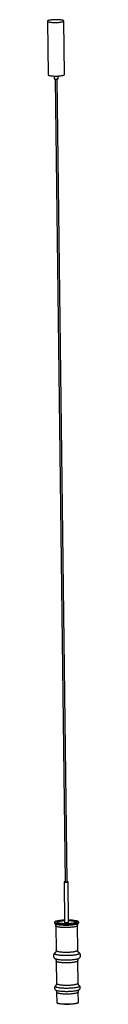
# Model space of a CAD drawing. Header units: millimetres. Extents: x 21 to 143, y 100 to 3722.
import ezdxf

# ---------------------------------------------------------------- set-up
doc = ezdxf.new("R2010")
doc.units = ezdxf.units.MM

msp = doc.modelspace()

# ---------------------------------------------------------------- linework, layer by layer
at = {"color": 7, "linetype": 'Continuous', "lineweight": 25}
for p, q in [((21.3, 3716.4), (23.7, 3519.4)), ((83.7, 3520.2), (81.3, 3717.2)), ((46.3, 3514.7), (46.4, 3504.9)), ((61.4, 3505.1), (61.3, 3514.9)), ((50.4, 3503.8), (86.5, 549.9)), ((93.5, 550), (57.4, 3503.9)), ((82.5, 549.8), (84.3, 402.1)), ((99.3, 402.3), (97.5, 550)), ((47.1, 400), (47.1, 400)), ((136.7, 401.1), (136.6, 401.1)), ((48.7, 397.2), (48.7, 397.2)), ((52, 388.7), (53.1, 298.3)), ((133.1, 299.2), (132, 389.6)), ((135.1, 398.2), (135.1, 398.3)), ((48.5, 288.2), (48.5, 288.3)), ((48.7, 268.8), (48.8, 268.8)), ((53.6, 258.9), (54.6, 176.9)), ((134.6, 177.9), (133.6, 259.8)), ((137.9, 289.4), (138, 289.3)), ((138.2, 269.9), (138.2, 269.9)), ((50.7, 153.3), (50.8, 153.2)), ((139, 154.3), (139, 154.4)), ((55, 143.8), (55.4, 107.2)), ((135.4, 108.1), (135, 144.8)), ((55.4, 107.2), (55.5, 107.1)), ((135.4, 108.1), (135.4, 108.1))]:
    msp.add_line(p, q, dxfattribs=at)
at = {"color": 7, "linetype": 'Continuous', "lineweight": 25, "flags": 128}
for points in [[(43.8, 3711.7), (47, 3711.7), (50.2, 3711.6), (53.5, 3711.7), (56.7, 3711.8), (59.8, 3712), (62.9, 3712.2), (65.8, 3712.5), (68.6, 3712.8), (71.1, 3713.2), (73.4, 3713.6), (75.5, 3714.1), (77.3, 3714.5), (78.8, 3715.1), (79.9, 3715.6), (80.7, 3716.1), (81.2, 3716.7), (81.3, 3717.3), (81.1, 3717.8), (80.5, 3718.4), (79.6, 3718.9), (78.3, 3719.4), (76.7, 3719.9), (74.9, 3720.3), (72.7, 3720.7), (70.3, 3721), (67.7, 3721.3), (64.9, 3721.6), (61.9, 3721.8), (58.8, 3721.9), (55.6, 3722), (52.4, 3722), (49.2, 3721.9), (45.9, 3721.8), (42.8, 3721.7), (39.7, 3721.4), (36.8, 3721.2), (34, 3720.8), (31.5, 3720.5), (29.2, 3720), (27.1, 3719.6), (25.3, 3719.1), (23.9, 3718.6), (22.7, 3718), (21.9, 3717.5), (21.4, 3716.9), (21.3, 3716.4), (21.6, 3715.8), (22.1, 3715.3), (23.1, 3714.7), (24.3, 3714.2), (25.9, 3713.8), (27.8, 3713.3), (29.9, 3712.9), (32.3, 3712.6), (34.9, 3712.3), (37.7, 3712.1), (40.7, 3711.9), (43.8, 3711.7)], [(23.7, 3519.4), (23.7, 3519.4), (24, 3518.8), (24.5, 3518.3), (25.5, 3517.7), (26.7, 3517.2), (28.3, 3516.8), (30.2, 3516.3), (32.3, 3515.9), (34.7, 3515.6), (37.3, 3515.3), (40.1, 3515), (43.1, 3514.9), (46.2, 3514.7)], [(46.2, 3514.7), (49.4, 3514.7), (52.6, 3514.6), (55.9, 3514.7), (59.1, 3514.8), (62.3, 3515), (65.3, 3515.2), (68.2, 3515.5), (71, 3515.8), (73.5, 3516.2), (75.9, 3516.6), (77.9, 3517), (79.7, 3517.5), (81.2, 3518), (82.3, 3518.6), (83.1, 3519.1), (83.6, 3519.7), (83.7, 3520.2)], [(46.4, 3504.9), (46.4, 3504.9), (46.6, 3504.6), (47.2, 3504.4), (48, 3504.2), (49.1, 3504), (50.5, 3503.8), (52, 3503.8)], [(52, 3503.8), (53.6, 3503.7), (55.2, 3503.8), (56.8, 3503.9), (58.2, 3504), (59.4, 3504.2), (60.4, 3504.5), (61.1, 3504.7), (61.4, 3505), (61.4, 3505.1)], [(86.5, 551), (86.4, 551), (85.1, 550.8), (84, 550.6), (83.2, 550.4), (82.7, 550.1), (82.5, 549.8), (82.7, 549.5), (83.3, 549.3), (84.1, 549.1), (85.3, 548.9), (86.6, 548.7), (88.2, 548.7)], [(88.2, 548.7), (89.8, 548.6), (91.4, 548.7), (92.9, 548.8), (94.4, 548.9), (95.6, 549.1), (96.5, 549.4), (97.2, 549.6), (97.5, 549.9), (97.5, 550.2), (97.1, 550.5), (96.4, 550.7), (95.4, 550.9), (94.1, 551.1), (93.5, 551.1)], [(89.2, 549.3), (90.3, 549.3), (91.4, 549.4), (92.4, 549.5), (93.1, 549.7), (93.5, 549.9), (93.5, 550)], [(50.4, 399.2), (51.8, 398.6), (53.5, 398), (55.6, 397.5), (58, 397), (60.6, 396.5), (63.5, 396.1), (66.6, 395.7), (69.9, 395.4), (73.4, 395.1), (77.1, 394.9), (80.8, 394.7)], [(84.3, 409.5), (83.3, 409.5), (79.5, 409.3), (75.8, 409), (72.2, 408.7), (68.7, 408.3), (65.5, 407.9), (62.5, 407.4), (59.7, 406.9), (57.1, 406.4), (54.9, 405.8), (53.3, 405.3)], [(99.3, 408.1), (100.6, 408.1), (104, 408), (107.3, 407.8), (110.4, 407.5), (113.3, 407.2), (116, 406.8), (118.4, 406.4), (120.6, 406), (122.4, 405.5), (124, 404.9), (125.2, 404.4), (126.1, 403.8), (126.7, 403.2), (126.8, 402.6), (126.7, 402), (126.1, 401.4), (125.2, 400.8), (124, 400.2), (122.4, 399.6), (120.6, 399.1), (118.4, 398.6), (116, 398.1), (113.3, 397.7), (110.4, 397.3), (107.3, 397), (104, 396.7), (100.6, 396.5), (97.1, 396.3), (93.6, 396.2), (90.1, 396.1), (86.5, 396.2), (83.1, 396.2), (79.7, 396.4), (76.4, 396.6), (73.3, 396.9), (70.4, 397.2), (67.7, 397.5), (65.3, 397.9), (63.1, 398.4), (61.2, 398.9), (59.7, 399.4), (58.5, 400), (57.6, 400.6), (57, 401.2), (56.8, 401.8), (57, 402.4), (57.6, 403), (58.5, 403.6), (59.7, 404.2), (61.2, 404.7), (63.1, 405.3), (65.3, 405.8), (67.7, 406.3), (70.4, 406.7), (73.3, 407.1), (76.4, 407.4), (79.7, 407.7), (83.1, 407.9), (84.3, 408)], [(84.3, 408), (83.1, 407.9), (79.7, 407.7), (76.4, 407.4), (73.3, 407.1), (70.4, 406.7), (67.7, 406.3), (65.3, 405.8), (63.1, 405.3), (61.2, 404.7), (59.7, 404.2), (58.5, 403.6), (57.6, 403), (57, 402.4), (56.8, 401.8), (57, 401.2), (57.6, 400.6), (58.5, 400), (59.7, 399.4), (61.2, 398.9), (63.1, 398.4), (65.3, 397.9), (67.7, 397.5), (70.4, 397.2), (73.3, 396.9), (76.4, 396.6), (79.7, 396.4), (83.1, 396.2)], [(80.8, 394.7), (84.7, 394.7), (88.6, 394.6), (92.5, 394.6), (96.5, 394.7), (100.4, 394.9), (104.2, 395.1), (107.9, 395.4), (111.5, 395.7), (114.9, 396), (118.2, 396.5), (121.2, 396.9), (124, 397.4), (126.6, 398), (128.8, 398.6), (130.8, 399.2), (132.5, 399.8), (133.5, 400.3)], [(83.1, 396.2), (86.5, 396.2), (90.1, 396.1), (93.6, 396.2), (97.1, 396.3), (100.6, 396.5), (104, 396.7), (107.3, 397), (110.4, 397.3), (113.3, 397.7), (116, 398.1), (118.4, 398.6), (120.6, 399.1), (122.4, 399.6), (124, 400.2), (125.2, 400.8), (126.1, 401.4), (126.7, 402), (126.8, 402.6), (126.7, 403.2), (126.1, 403.8), (125.2, 404.4), (124, 404.9), (122.4, 405.5), (120.6, 406), (118.4, 406.4), (116, 406.8), (113.3, 407.2), (110.4, 407.5), (107.3, 407.8), (104, 408), (100.6, 408.1), (99.3, 408.1)], [(84.3, 402.1), (84.3, 402.1), (84.5, 401.8), (85.1, 401.5), (86, 401.3), (87.1, 401.1), (88.4, 401), (90, 400.9)], [(90, 400.9), (91.6, 400.9), (93.2, 400.9), (94.7, 401), (96.2, 401.2), (97.4, 401.4), (98.3, 401.6), (99, 401.9), (99.3, 402.2), (99.3, 402.3)], [(128.6, 103.5), (127.9, 103.3), (125.7, 102.8), (123.3, 102.3), (120.5, 101.8), (117.6, 101.4), (114.4, 101), (111.1, 100.7), (107.6, 100.4), (104.1, 100.2), (100.4, 100.1), (96.7, 100), (93, 99.9), (89.3, 100), (85.7, 100.1), (82.1, 100.2), (78.7, 100.4), (75.4, 100.7), (72.4, 101), (69.5, 101.4), (66.8, 101.8), (64.4, 102.2), (62.3, 102.7), (60.8, 103.2)]]:
    msp.add_lwpolyline(points, dxfattribs=at)
at = {"color": 8, "linetype": 'Continuous', "lineweight": 25, "flags": 128}
for points in [[(80.6, 393.4), (76.8, 393.5), (73.2, 393.7), (69.6, 394), (66.3, 394.3), (63.1, 394.7), (60.2, 395.1), (57.5, 395.6), (55.1, 396.1), (53, 396.6), (51.2, 397.2), (49.6, 397.8), (48.5, 398.5), (47.6, 399.1), (47.2, 399.8), (47.1, 400)], [(53.3, 405.3), (52.9, 405.2), (51.2, 404.6), (49.9, 403.9), (48.9, 403.2), (48.3, 402.6), (48, 401.9), (48.1, 401.2), (48.5, 400.5), (49.2, 399.9), (50.3, 399.2), (50.4, 399.2)], [(136.6, 401.1), (136.6, 401.1), (136.2, 400.4), (135.5, 399.7), (134.4, 399), (133, 398.4), (131.3, 397.7), (129.2, 397.1), (126.9, 396.6), (124.3, 396), (121.4, 395.5), (118.3, 395), (115, 394.6), (111.5, 394.3), (107.9, 393.9), (104.1, 393.7), (100.3, 393.5), (96.4, 393.3), (92.4, 393.2), (88.4, 393.2), (84.5, 393.3), (80.6, 393.4)], [(133.5, 400.3), (133.8, 400.5), (134.8, 401.1), (135.4, 401.8), (135.7, 402.5), (135.6, 403.2), (135.2, 403.8), (134.5, 404.5), (133.3, 405.1), (131.9, 405.7), (130.1, 406.3), (128.1, 406.9), (126.9, 407.1)], [(48.7, 397.2), (49.4, 396.6), (50.5, 396), (51.9, 395.4), (53.7, 394.8), (55.8, 394.2), (58.1, 393.7), (60.8, 393.3), (63.6, 392.8), (66.7, 392.5), (70, 392.1), (73.5, 391.9), (77.2, 391.7), (80.9, 391.5)], [(132, 389.6), (131.8, 389), (131.3, 388.4), (130.5, 387.7), (129.3, 387.1), (127.8, 386.5), (125.9, 385.9), (123.8, 385.4), (121.4, 384.8), (118.7, 384.3), (115.8, 383.9), (112.7, 383.5), (109.4, 383.2), (106, 382.9), (102.4, 382.6), (98.7, 382.4), (95, 382.3), (91.2, 382.3), (87.5, 382.3), (83.8, 382.3), (80.2, 382.4), (76.6, 382.6), (73.3, 382.9), (70, 383.1), (67, 383.5), (64.2, 383.9), (61.6, 384.3), (59.3, 384.8), (57.3, 385.3), (55.6, 385.9), (54.2, 386.5), (53.1, 387.1), (52.4, 387.7), (52.1, 388.3), (52, 388.7)], [(80.9, 391.5), (84.8, 391.4), (88.7, 391.4), (92.6, 391.4), (96.5, 391.5), (100.4, 391.6), (104.2, 391.8), (107.9, 392.1), (111.5, 392.4), (114.9, 392.8), (118.2, 393.2), (121.2, 393.7), (124, 394.2), (126.5, 394.7), (128.8, 395.3), (130.7, 395.9), (132.4, 396.6), (133.7, 397.2), (134.7, 397.9), (135.1, 398.2)], [(53.1, 298.3), (53.2, 297.9), (53.5, 297.3), (54.2, 296.7), (55.3, 296.1), (56.7, 295.5), (58.4, 294.9), (60.4, 294.4), (62.7, 293.9), (65.3, 293.5), (68.1, 293.1), (71.1, 292.7), (74.4, 292.5), (77.8, 292.2), (81.3, 292), (84.9, 291.9), (88.6, 291.9), (92.4, 291.9), (96.1, 291.9), (99.8, 292.1), (103.5, 292.2), (107.1, 292.5), (110.5, 292.8), (113.8, 293.1), (116.9, 293.5), (119.8, 293.9), (122.5, 294.4), (124.9, 295), (127, 295.5), (128.9, 296.1), (130.4, 296.7), (131.6, 297.3), (132.4, 298), (132.9, 298.6), (133.1, 299.2)], [(138, 289.3), (138.5, 288.9), (139, 288.2), (139.2, 287.5), (139.1, 286.9), (138.6, 286.2), (137.8, 285.5), (136.6, 284.8), (135.1, 284.1), (133.3, 283.5), (131.2, 282.9), (128.7, 282.3), (126.1, 281.8), (123.1, 281.3), (120, 280.8), (116.6, 280.4), (113, 280), (109.4, 279.7), (105.5, 279.5), (101.6, 279.3), (97.7, 279.1), (93.6, 279), (89.6, 279), (85.7, 279), (81.7, 279.1), (77.9, 279.3), (74.2, 279.5), (70.6, 279.8), (67.2, 280.1), (64, 280.5), (61, 280.9), (58.3, 281.4), (55.8, 281.9), (53.6, 282.4), (51.7, 283), (50.2, 283.7), (48.9, 284.3), (48, 285), (47.5, 285.6), (47.3, 286.3), (47.4, 287), (47.9, 287.7), (48.5, 288.2)], [(48.8, 268.8), (49.1, 268.5), (50.4, 267.9), (51.9, 267.3), (53.8, 266.7), (56, 266.1), (58.5, 265.6), (61.2, 265.1), (64.2, 264.7), (67.4, 264.3), (70.8, 264), (74.4, 263.7), (78.1, 263.5), (81.9, 263.4)], [(133.6, 259.8), (133.4, 259.2), (132.9, 258.6), (132.1, 257.9), (130.9, 257.3), (129.4, 256.7), (127.5, 256.1), (125.4, 255.6), (123, 255), (120.3, 254.5), (117.4, 254.1), (114.3, 253.7), (111, 253.4), (107.5, 253.1), (104, 252.8), (100.3, 252.6), (96.6, 252.5), (92.8, 252.5), (89.1, 252.5), (85.4, 252.5), (81.8, 252.6), (78.2, 252.8), (74.8, 253.1), (71.6, 253.3), (68.6, 253.7), (65.8, 254.1), (63.2, 254.5), (60.9, 255), (58.9, 255.5), (57.2, 256.1), (55.8, 256.7), (54.7, 257.3), (54, 257.9), (53.6, 258.5), (53.6, 258.9)], [(81.9, 263.4), (85.8, 263.3), (89.8, 263.2), (93.8, 263.3), (97.8, 263.3), (101.8, 263.5), (105.7, 263.7), (109.5, 264), (113.2, 264.3), (116.8, 264.6), (120.1, 265), (123.3, 265.5), (126.2, 266), (128.9, 266.6), (131.3, 267.1), (133.5, 267.7), (135.3, 268.4), (136.8, 269), (138, 269.7), (138.2, 269.9)], [(138.9, 168.4), (139.1, 168.2), (139.6, 167.5), (139.7, 166.8), (139.5, 166.1), (138.9, 165.4), (138, 164.8), (136.8, 164.1), (135.2, 163.5), (133.3, 162.8), (131.1, 162.2), (128.6, 161.7), (125.9, 161.1), (122.9, 160.7), (119.7, 160.2), (116.3, 159.8), (112.7, 159.5), (109, 159.2), (105.1, 158.9), (101.2, 158.8), (97.3, 158.7), (93.3, 158.6), (89.3, 158.6), (85.4, 158.7), (81.5, 158.8), (77.8, 159), (74.2, 159.2), (70.7, 159.5), (67.4, 159.9), (64.4, 160.3), (61.6, 160.7), (59, 161.2), (56.7, 161.8), (54.7, 162.3), (53.1, 162.9), (51.7, 163.6), (50.7, 164.2), (50.1, 164.9), (49.8, 165.6), (49.8, 166.2), (50.2, 166.9), (50.6, 167.3)], [(50.8, 153.2), (51.3, 152.9), (52.5, 152.2), (54, 151.6), (55.8, 151), (58, 150.5), (60.4, 150), (63.1, 149.5), (66, 149.1), (69.2, 148.7), (72.6, 148.4), (76.1, 148.1), (79.8, 147.9), (83.6, 147.7)], [(54.6, 176.9), (54.6, 176.5), (55, 175.9), (55.7, 175.3), (56.8, 174.7), (58.2, 174.1), (59.9, 173.5), (61.9, 173), (64.2, 172.5), (66.8, 172.1), (69.6, 171.7), (72.6, 171.4), (75.8, 171.1), (79.2, 170.8), (82.8, 170.7), (86.4, 170.5), (90.1, 170.5), (93.8, 170.5), (97.6, 170.5), (101.3, 170.7), (105, 170.8), (108.5, 171.1), (112, 171.4), (115.3, 171.7), (118.4, 172.1), (121.3, 172.6), (124, 173), (126.4, 173.6), (128.5, 174.1), (130.4, 174.7), (131.9, 175.3), (133.1, 175.9), (133.9, 176.6), (134.4, 177.2), (134.6, 177.9)], [(83.6, 147.7), (87.5, 147.6), (91.4, 147.6), (95.4, 147.6), (99.4, 147.7), (103.3, 147.8), (107.2, 148), (111, 148.3), (114.6, 148.6), (118.1, 149), (121.4, 149.4), (124.5, 149.9), (127.4, 150.4), (130, 150.9), (132.4, 151.5), (134.4, 152.1), (136.2, 152.8), (137.6, 153.4), (138.7, 154.1), (139, 154.3)], [(135, 144.8), (134.8, 144.2), (134.3, 143.5), (133.5, 142.9), (132.3, 142.3), (130.8, 141.7), (128.9, 141.1), (126.8, 140.5), (124.4, 140), (121.7, 139.5), (118.8, 139.1), (115.7, 138.7), (112.4, 138.3), (108.9, 138), (105.4, 137.8), (101.7, 137.6), (98, 137.5), (94.2, 137.4), (90.5, 137.4), (86.8, 137.5), (83.2, 137.6), (79.6, 137.8), (76.3, 138), (73, 138.3), (70, 138.7), (67.2, 139.1), (64.6, 139.5), (62.3, 140), (60.3, 140.5), (58.6, 141), (57.2, 141.6), (56.1, 142.2), (55.4, 142.9), (55.1, 143.5), (55, 143.8)], [(55.5, 107.1), (55.5, 106.8), (55.9, 106.2), (56.6, 105.6), (57.6, 105), (59, 104.4), (60.7, 103.8), (62.8, 103.3), (65.1, 102.8), (67.6, 102.4), (70.4, 102), (73.5, 101.6), (76.7, 101.4), (80.1, 101.1), (83.6, 100.9), (87.2, 100.8), (90.9, 100.8), (94.7, 100.8), (98.4, 100.8), (102.2, 101), (105.8, 101.1), (109.4, 101.4), (112.8, 101.7), (116.1, 102), (119.3, 102.4), (122.2, 102.9), (124.8, 103.3), (127.2, 103.9), (129.4, 104.4), (131.2, 105), (132.7, 105.6), (133.9, 106.2), (134.8, 106.9), (135.3, 107.5), (135.4, 108.1)]]:
    msp.add_lwpolyline(points, dxfattribs=at)
at = {"color": 7, "linetype": 'Continuous', "lineweight": 25}
for centre, radius, start, end in [((88.6, 553.2), 3.9, 238.0722, 278.2286), ((99, 257.6), 152.2, 79.4414, 89.9189)]:
    msp.add_arc(centre, radius, start, end, dxfattribs=at)
for points, knots in [([(52.9, 405.2), (52.3, 405), (51.1, 404.6), (49.7, 403.9), (48.5, 403.2), (47.7, 402.5), (47.1, 401.7), (47, 400.8), (47, 400.2), (47.1, 399.9), (47.1, 399.9)], [0, 0, 0, 0, 0.154365, 0.310638, 0.469378, 0.631459, 0.75573, 0.868852, 0.989066, 1, 1, 1, 1]), ([(47.1, 400), (47.2, 399.8), (47.3, 399.2), (47.9, 398.3), (48.4, 397.5), (48.7, 397.2), (48.8, 397.1)], [0, 0, 0, 0, 0.169205, 0.524244, 0.892761, 1, 1, 1, 1]), ([(130.7, 406.2), (130.5, 406.3), (129.7, 406.5), (128.6, 406.8), (127.4, 407), (127.1, 407.1)], [0, 0, 0, 0, 0.15903, 0.7531, 1, 1, 1, 1]), ([(136.6, 401), (136.6, 401.2), (136.8, 401.6), (136.7, 402.3), (136.3, 403.1), (135.7, 403.8), (134.8, 404.5), (133.6, 405.1), (132.2, 405.7), (131.1, 406.1), (130.7, 406.2)], [0, 0, 0, 0, 0.058408, 0.180162, 0.29754, 0.422008, 0.565502, 0.724548, 0.884477, 1, 1, 1, 1]), ([(135, 398.2), (135.1, 398.3), (135.5, 398.7), (136, 399.5), (136.5, 400.4), (136.6, 401), (136.6, 401.1)], [0, 0, 0, 0, 0.16583, 0.547094, 0.905901, 1, 1, 1, 1]), ([(48.7, 397.2), (48.9, 397), (49.4, 396.5), (50.1, 395.4), (50.9, 393.9), (51.5, 392.2), (51.9, 390.4), (52, 389.2), (52, 388.7)], [0, 0, 0, 0, 0.112259, 0.283418, 0.46191, 0.646253, 0.853341, 1, 1, 1, 1]), ([(132, 389.6), (132, 390.2), (132, 391.5), (132.4, 393.4), (133.1, 395.1), (133.8, 396.5), (134.5, 397.6), (134.9, 398.1), (135.1, 398.2)], [0, 0, 0, 0, 0.176196, 0.369943, 0.5564, 0.735312, 0.906435, 1, 1, 1, 1]), ([(53.1, 298.3), (53.1, 298.1), (53.1, 297.2), (52.9, 295.7), (52.5, 293.8), (51.8, 292.2), (51, 290.8), (50.2, 289.8), (49.4, 289), (48.8, 288.5), (48.6, 288.3), (48.5, 288.3)], [0, 0, 0, 0, 0.042025, 0.185114, 0.323029, 0.455625, 0.582658, 0.704167, 0.821311, 0.936571, 1, 1, 1, 1]), ([(137.9, 289.4), (137.8, 289.4), (137.6, 289.6), (137, 290.1), (136.2, 290.9), (135.4, 291.9), (134.6, 293.3), (133.8, 294.9), (133.3, 296.9), (133.1, 298.4), (133.1, 299.1), (133.1, 299.2)], [0, 0, 0, 0, 0.067034, 0.184033, 0.302013, 0.423845, 0.550961, 0.682969, 0.833182, 0.982733, 1, 1, 1, 1]), ([(48.6, 288.3), (48.3, 288.1), (47.7, 287.6), (46.6, 286.6), (45.5, 285.3), (44.6, 283.9), (43.9, 282.3), (43.5, 280.5), (43.3, 278.6), (43.5, 276.7), (43.9, 275), (44.6, 273.4), (45.5, 271.9), (46.5, 270.7), (47.6, 269.6), (48.4, 269), (48.8, 268.7), (48.9, 268.7)], [0, 0, 0, 0, 0.04978, 0.128835, 0.203208, 0.275063, 0.345603, 0.41548, 0.492209, 0.566029, 0.637406, 0.707283, 0.776771, 0.847163, 0.920203, 0.998481, 1, 1, 1, 1]), ([(48.8, 268.8), (48.8, 268.8), (48.9, 268.7), (49.3, 268.3), (50, 267.7), (50.9, 266.8), (51.7, 265.6), (52.5, 264.1), (53.1, 262.4), (53.5, 260.6), (53.6, 259.4), (53.6, 258.9)], [0, 0, 0, 0, 0.000222, 0.117646, 0.234926, 0.354623, 0.479053, 0.608815, 0.74283, 0.893381, 1, 1, 1, 1]), ([(133.6, 259.8), (133.6, 260.4), (133.6, 261.7), (134, 263.6), (134.6, 265.3), (135.4, 266.7), (136.2, 267.9), (137, 268.8), (137.7, 269.5), (138, 269.7), (138.2, 269.9)], [0, 0, 0, 0, 0.127688, 0.268095, 0.403219, 0.532875, 0.656887, 0.775876, 0.891826, 1, 1, 1, 1]), ([(138.1, 269.8), (138.5, 270.1), (139.2, 270.7), (140.3, 271.8), (141.4, 273.1), (142.2, 274.6), (142.9, 276.2), (143.3, 278), (143.4, 279.9), (143.2, 281.7), (142.7, 283.5), (142, 285), (141, 286.4), (140, 287.6), (138.9, 288.6), (138.2, 289.1), (137.8, 289.4)], [0, 0, 0, 0, 0.068382, 0.146105, 0.219753, 0.291231, 0.361582, 0.431379, 0.507433, 0.580692, 0.651681, 0.721394, 0.790962, 0.861746, 0.935629, 1, 1, 1, 1]), ([(50.6, 167.4), (50.6, 167.3), (50.2, 167), (49.5, 166.3), (48.6, 165.1), (47.9, 163.7), (47.5, 162.3), (47.3, 160.7), (47.4, 159), (47.7, 157.5), (48.4, 156.1), (49.2, 154.9), (50, 153.9), (50.6, 153.4), (50.9, 153.2)], [0, 0, 0, 0, 0.01007, 0.111795, 0.206217, 0.296687, 0.385185, 0.472891, 0.566294, 0.656515, 0.745084, 0.834273, 0.926821, 1, 1, 1, 1]), ([(54.6, 176.9), (54.6, 176.7), (54.6, 175.8), (54.4, 174.3), (53.9, 172.4), (53.2, 170.8), (52.5, 169.4), (51.6, 168.4), (51, 167.7), (50.7, 167.5), (50.6, 167.4)], [0, 0, 0, 0, 0.0483878, 0.2131428, 0.371939, 0.524612, 0.6708784, 0.8107856, 0.9456667, 1, 1, 1, 1]), ([(50.8, 153.2), (51, 153.1), (51.5, 152.7), (52.3, 151.7), (53.1, 150.6), (53.9, 149.1), (54.5, 147.3), (54.9, 145.5), (55, 144.3), (55, 143.8)], [0, 0, 0, 0, 0.12516, 0.262029, 0.404312, 0.55269, 0.705933, 0.878084, 1, 1, 1, 1]), ([(138.8, 168.5), (138.7, 168.6), (138.4, 168.8), (137.7, 169.5), (136.9, 170.6), (136, 171.9), (135.3, 173.6), (134.8, 175.5), (134.6, 177), (134.6, 177.8), (134.6, 177.8)], [0, 0, 0, 0, 0.064159, 0.199471, 0.339201, 0.484993, 0.636393, 0.808674, 0.980196, 1, 1, 1, 1]), ([(135, 144.8), (135, 145.4), (135, 146.7), (135.4, 148.5), (136, 150.3), (136.8, 151.7), (137.6, 152.9), (138.4, 153.8), (138.8, 154.2), (139, 154.3)], [0, 0, 0, 0, 0.146333, 0.307244, 0.462099, 0.610689, 0.752809, 0.889174, 1, 1, 1, 1]), ([(138.9, 154.3), (138.9, 154.3), (139.3, 154.6), (140, 155.3), (140.9, 156.5), (141.6, 157.9), (142.1, 159.3), (142.3, 160.9), (142.3, 162.6), (141.9, 164.1), (141.3, 165.5), (140.4, 166.8), (139.6, 167.8), (139, 168.3), (138.7, 168.5)], [0, 0, 0, 0, 0.008869, 0.110562, 0.204743, 0.294839, 0.382884, 0.470085, 0.563143, 0.652974, 0.741044, 0.829599, 0.921321, 1, 1, 1, 1]), ([(55.5, 107.1), (55.5, 106.9), (55.5, 106.4), (55.9, 105.7), (56.6, 105.1), (57.5, 104.4), (58.8, 103.8), (59.9, 103.4), (60.4, 103.3)], [0, 0, 0, 0, 0.105819, 0.252287, 0.412613, 0.600717, 0.806626, 1, 1, 1, 1]), ([(128.8, 103.5), (129.2, 103.7), (130.3, 104), (131.7, 104.5), (133.1, 105.1), (134.1, 105.8), (134.9, 106.5), (135.3, 107.2), (135.4, 107.8), (135.4, 108)], [0, 0, 0, 0, 0.10959, 0.275476, 0.443278, 0.614261, 0.76725, 0.895541, 1, 1, 1, 1])]:
    msp.add_open_spline(points, degree=3, knots=knots, dxfattribs=at)

doc.saveas('drawing.dxf')
